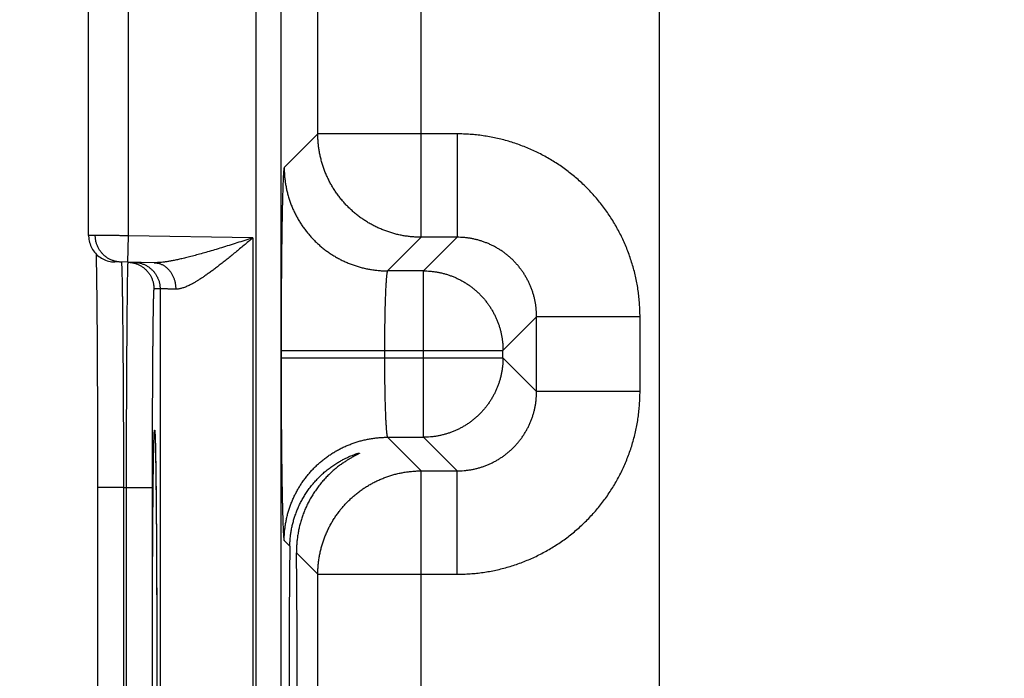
# Model space of a CAD drawing. Header units: inches. Extents: x 0 to 34, y 0 to 22.
# Tile 27 of 126: x 12.748 to 13.491, y 12.641 to 13.138. Entities that reach past the tile are written whole.
import ezdxf

# ---------------------------------------------------------------- set-up
doc = ezdxf.new("R2010")
doc.units = ezdxf.units.IN
doc.header["$LTSCALE"] = 1.87
doc.header["$MEASUREMENT"] = 0
doc.layers.get('0').update_dxf_attribs({"linetype": 'CONTINUOUS'})
doc.layers.add('DIMENSIONS', color=7, linetype='CONTINUOUS')
doc.styles.get("Standard").update_dxf_attribs({"font": 'txt', "width": 0.8})
doc.dimstyles.new('DIMSTYLE_1', dxfattribs={"dimtxt": 0.125, "dimasz": 0.18, "dimexe": 0.18, "dimexo": 0.0625, "dimgap": 0.09, "dimtad": 0, "dimtih": 1, "dimtoh": 1, "dimdec": 3, "dimzin": 4, "dimdsep": 46, "dimtxsty": 'STANDARD', "dimblk": '_FILLED', "dimblk1": '_FILLED', "dimblk2": '_FILLED', "dimcen": 0.09, "dimadec": 0, "dimazin": 0, "dimtp": 0.01, "dimtm": 0.01, "dimtfac": 1, "dimtdec": 3, "dimtofl": 0, "dimtmove": 0, "dimatfit": 3, "dimldrblk": '_FILLED', "dimfxl": 1, "dimtolj": 1, "dimtzin": 4, "dimarcsym": 0})

# ---------------------------------------------------------------- blocks, each defined once
blk = doc.blocks.new('*D21')
at = {"layer": 'DIMENSIONS', "color": 2, "linetype": 'CONTINUOUS'}
blk.add_line((14.04608, 11.71825), (12.11245, 11.71825), dxfattribs=at)
at = {"layer": 'DIMENSIONS', "color": 2, "linetype": 'CONTINUOUS', "width": 0.8}
for s, p in [('[', (11.24995, 11.65575)), (']', (11.94995, 11.65575)), ('7.249', (10.62495, 11.65575)), ('184.12', (11.34995, 11.65575))]:
    blk.add_text(s, height=0.125, dxfattribs=at).set_placement(p)
blk = doc.blocks.new('_FILLED')
at = {"color": 0, "linetype": 'BYBLOCK'}
blk.add_solid([(0, 0), (-1, 0.1736), (-1, -0.1736)], dxfattribs=at)

msp = doc.modelspace()

# ---------------------------------------------------------------- linework, layer by layer
at = {"color": 7, "linetype": 'CONTINUOUS'}
for p, q in [((12.92651, 18.66294), (12.92651, 11.27257)), ((12.9455, 18.66294), (12.9455, 11.27257)), ((13.23066, 18.49756), (13.23066, 11.41095)), ((13.05131, 12.9734), (13.05131, 13.72711)), ((12.97332, 13.05138), (12.97332, 13.64912)), ((12.80044, 12.97474), (12.80044, 13.22377)), ((12.83044, 12.97456), (12.83044, 13.22394)), ((12.97332, 13.05138), (12.94795, 13.02601)), ((13.07833, 13.05138), (12.97332, 13.05138)), ((13.07833, 13.05138), (13.07833, 12.9734)), ((12.83009, 12.95457), (12.83044, 12.97456)), ((12.92433, 12.97293), (12.83044, 12.97456)), ((12.92433, 12.97293), (12.92433, 12.29558)), ((13.05131, 12.9734), (13.02594, 12.94803)), ((13.07833, 12.9734), (13.05131, 12.9734)), ((13.05296, 12.94803), (13.07833, 12.9734)), ((12.80608, 12.96083), (12.80615, 12.95744)), ((12.80615, 12.95744), (12.80622, 12.95325)), ((12.80622, 12.95325), (12.80631, 12.94807)), ((12.84985, 12.95422), (12.82009, 12.95474)), ((12.80631, 12.94807), (12.80638, 12.94303)), ((13.05296, 12.94803), (13.02594, 12.94803)), ((13.05296, 12.82248), (13.05296, 12.94803)), ((12.80638, 12.94303), (12.80645, 12.93712)), ((12.80645, 12.93712), (12.80653, 12.93028)), ((12.80653, 12.93028), (12.8066, 12.92231)), ((12.85434, 12.93449), (12.84966, 12.93457)), ((12.85434, 12.93449), (12.85434, 12.33401)), ((12.8066, 12.92231), (12.80668, 12.91298)), ((12.80668, 12.91298), (12.80677, 12.902)), ((13.11295, 12.88804), (13.13832, 12.91341)), ((13.13832, 12.8571), (13.13832, 12.91341)), ((13.21631, 12.91341), (13.13832, 12.91341)), ((13.21631, 12.8571), (13.21631, 12.91341)), ((12.80677, 12.902), (12.80683, 12.89248)), ((12.80683, 12.89248), (12.80689, 12.8816)), ((12.94559, 12.88804), (12.94559, 12.88247)), ((12.94559, 12.88804), (13.11295, 12.88804)), ((13.02357, 12.88804), (13.02357, 12.88247)), ((13.11295, 12.88247), (13.11295, 12.88804)), ((12.80689, 12.8816), (12.80695, 12.86882)), ((12.94559, 12.88247), (13.11295, 12.88247)), ((13.11295, 12.88247), (13.13832, 12.8571)), ((12.80695, 12.86882), (12.80701, 12.85307)), ((13.21631, 12.8571), (13.13832, 12.8571)), ((12.80701, 12.85307), (12.80705, 12.84103)), ((12.80705, 12.84103), (12.80708, 12.82858)), ((12.80708, 12.82858), (12.8071, 12.81612)), ((12.85042, 12.8257), (12.85043, 12.82561)), ((12.85043, 12.82561), (12.85044, 12.82548)), ((12.85044, 12.82548), (12.85045, 12.82529)), ((12.85045, 12.82529), (12.85046, 12.82505)), ((12.85046, 12.82505), (12.85048, 12.82477)), ((12.85048, 12.82477), (12.85051, 12.82425)), ((12.85051, 12.82425), (12.85054, 12.82362)), ((12.85054, 12.82362), (12.85058, 12.82262)), ((12.85058, 12.82262), (12.85062, 12.82141)), ((12.85062, 12.82141), (12.85068, 12.81953)), ((12.85068, 12.81953), (12.85075, 12.81698)), ((13.02594, 12.82248), (13.05131, 12.79711)), ((13.02594, 12.82248), (13.05296, 12.82248)), ((13.05296, 12.82248), (13.07833, 12.79711)), ((12.8071, 12.81612), (12.80711, 12.80353)), ((12.85075, 12.81698), (12.85083, 12.81351)), ((12.85083, 12.81351), (12.8509, 12.81)), ((12.80711, 12.80353), (12.80712, 12.79079)), ((12.8509, 12.81), (12.85098, 12.80566)), ((12.85098, 12.80566), (12.85106, 12.80039)), ((12.85106, 12.80039), (12.85115, 12.79414)), ((13.05131, 12.0434), (13.05131, 12.79711)), ((13.05131, 12.79711), (13.07833, 12.79711)), ((13.07833, 12.71912), (13.07833, 12.79711)), ((12.80712, 12.79079), (12.80712, 12.48385)), ((12.85115, 12.79414), (12.85123, 12.78685)), ((12.82677, 12.78465), (12.80712, 12.78465)), ((12.82677, 12.78465), (12.82677, 12.48385)), ((12.82677, 12.78465), (12.8287, 12.78462)), ((12.8287, 12.78462), (12.8287, 12.48389)), ((12.8287, 12.78462), (12.84835, 12.78462)), ((12.84835, 12.78462), (12.84835, 12.48389)), ((12.85123, 12.78685), (12.85132, 12.77833)), ((12.85132, 12.77833), (12.85139, 12.77089)), ((12.85139, 12.77089), (12.85146, 12.76216)), ((12.85146, 12.76216), (12.85154, 12.75137)), ((12.85154, 12.75137), (12.8516, 12.74263)), ((12.94795, 12.74449), (12.9522, 12.74025)), ((12.8516, 12.74263), (12.85165, 12.73254)), ((12.85165, 12.73254), (12.8517, 12.72123)), ((12.95721, 12.73523), (12.97332, 12.71912)), ((12.8517, 12.72123), (12.85175, 12.7095)), ((12.97332, 12.12138), (12.97332, 12.71912)), ((12.97332, 12.71912), (13.07833, 12.71912)), ((12.85175, 12.7095), (12.85179, 12.69745)), ((12.85179, 12.69745), (12.85183, 12.68511)), ((12.85183, 12.68511), (12.85185, 12.67254)), ((12.85185, 12.67254), (12.85187, 12.6598)), ((12.85187, 12.6598), (12.85188, 12.64694)), ((12.85188, 12.64694), (12.85189, 12.63425))]:
    msp.add_line(p, q, dxfattribs=at)
for points in [[(12.80044, 12.97474), (12.80045, 12.97413), (12.80052, 12.97296), (12.80066, 12.9718), (12.80087, 12.97064), (12.80114, 12.9695), (12.80148, 12.96838), (12.80188, 12.96728), (12.80235, 12.96621), (12.80288, 12.96517), (12.80347, 12.96415), (12.80412, 12.96318), (12.80483, 12.96224), (12.80558, 12.96135), (12.80639, 12.9605), (12.80725, 12.95971), (12.80815, 12.95896), (12.8091, 12.95827), (12.81008, 12.95763), (12.8111, 12.95706), (12.81215, 12.95654), (12.81323, 12.95608), (12.81433, 12.95569), (12.81546, 12.95537), (12.8166, 12.95511), (12.81776, 12.95492), (12.81892, 12.9548), (12.82009, 12.95474)], [(12.85042, 12.82573), (12.85042, 12.82572), (12.85042, 12.8257)]]:
    msp.add_lwpolyline(points, dxfattribs=at)
for points, knots in [([(13.05131, 12.9734), (13.05024, 12.9734), (13.04809, 12.97344), (13.04487, 12.97364), (13.04166, 12.97398), (13.03847, 12.97444), (13.0353, 12.97504), (13.03216, 12.97577), (13.02905, 12.97662), (13.02598, 12.97761), (13.02296, 12.97872), (13.01998, 12.97995), (13.01705, 12.98131), (13.01419, 12.98278), (13.01138, 12.98438), (13.00865, 12.98609), (13.00599, 12.98791), (13.0034, 12.98983), (13.0009, 12.99187), (12.99848, 12.994), (12.99616, 12.99623), (12.99392, 12.99856), (12.99179, 13.00098), (12.98976, 13.00348), (12.98783, 13.00606), (12.98601, 13.00873), (12.9843, 13.01146), (12.98271, 13.01427), (12.98123, 13.01713), (12.97988, 13.02006), (12.97864, 13.02304), (12.97753, 13.02606), (12.97655, 13.02913), (12.97569, 13.03224), (12.97496, 13.03538), (12.97437, 13.03855), (12.9739, 13.04174), (12.97357, 13.04495), (12.97337, 13.04816), (12.97332, 13.05031), (12.97332, 13.05138)], [0, 0, 0, 0, 0.026315, 0.05263, 0.078945, 0.105261, 0.131577, 0.157893, 0.184209, 0.210526, 0.236843, 0.263161, 0.289478, 0.315796, 0.342114, 0.368432, 0.39475, 0.421068, 0.447387, 0.473705, 0.500023, 0.526342, 0.55266, 0.578978, 0.605297, 0.631615, 0.657932, 0.68425, 0.710567, 0.736885, 0.763203, 0.789519, 0.815835, 0.842151, 0.868467, 0.894785, 0.921098, 0.947404, 0.973703, 1, 1, 1, 1]), ([(13.21631, 12.91341), (13.21631, 12.91504), (13.21625, 12.91833), (13.21599, 12.92324), (13.21555, 12.92815), (13.21494, 12.93304), (13.21415, 12.93791), (13.21319, 12.94274), (13.21205, 12.94754), (13.21075, 12.95229), (13.20928, 12.95699), (13.20764, 12.96164), (13.20583, 12.96623), (13.20387, 12.97074), (13.20174, 12.97519), (13.19946, 12.97955), (13.19702, 12.98384), (13.19443, 12.98803), (13.19169, 12.99212), (13.18881, 12.99612), (13.18579, 13.00001), (13.18263, 13.00379), (13.17933, 13.00746), (13.17591, 13.011), (13.17237, 13.01442), (13.1687, 13.01772), (13.16492, 13.02088), (13.16103, 13.0239), (13.15703, 13.02678), (13.15293, 13.02952), (13.14874, 13.0321), (13.14446, 13.03454), (13.14009, 13.03682), (13.13565, 13.03895), (13.13113, 13.04092), (13.12654, 13.04272), (13.1219, 13.04436), (13.11719, 13.04583), (13.11244, 13.04713), (13.10765, 13.04827), (13.10281, 13.04923), (13.09795, 13.05001), (13.09306, 13.05063), (13.08816, 13.05106), (13.08324, 13.05133), (13.07997, 13.05138), (13.07833, 13.05138)], [0, 0, 0, 0, 0.022698, 0.045417, 0.068149, 0.090886, 0.113622, 0.136353, 0.159085, 0.181824, 0.204567, 0.227303, 0.250031, 0.272757, 0.295487, 0.31822, 0.340951, 0.363678, 0.386406, 0.409138, 0.431871, 0.454601, 0.477327, 0.500054, 0.522784, 0.545516, 0.568247, 0.590975, 0.613704, 0.636433, 0.659163, 0.681892, 0.704619, 0.727346, 0.750074, 0.772806, 0.795544, 0.818285, 0.841019, 0.863744, 0.886467, 0.909198, 0.931931, 0.954652, 0.977347, 1, 1, 1, 1]), ([(12.94795, 13.02601), (12.94791, 13.02597), (12.94785, 13.02578), (12.94776, 13.02543), (12.94768, 13.02489), (12.9476, 13.02417), (12.94751, 13.02328), (12.94743, 13.02221), (12.94735, 13.02097), (12.94726, 13.01955), (12.94718, 13.01796), (12.9471, 13.0162), (12.94702, 13.01427), (12.94694, 13.01218), (12.94686, 13.00993), (12.94679, 13.00752), (12.94671, 13.00495), (12.94664, 13.00223), (12.94657, 12.99936), (12.9465, 12.99634), (12.94643, 12.99319), (12.94637, 12.98989), (12.94631, 12.98647), (12.94625, 12.98291), (12.94619, 12.97923), (12.94613, 12.97544), (12.94608, 12.97152), (12.94603, 12.9675), (12.94598, 12.96338), (12.94593, 12.95916), (12.94589, 12.95484), (12.94585, 12.95044), (12.94581, 12.94595), (12.94577, 12.94139), (12.94574, 12.93677), (12.94571, 12.93207), (12.94569, 12.92732), (12.94566, 12.92252), (12.94564, 12.91767), (12.94562, 12.91279), (12.94561, 12.90787), (12.9456, 12.90293), (12.94559, 12.89797), (12.94559, 12.893), (12.94559, 12.88969), (12.94559, 12.88804)], [0, 0, 0, 0, 0.001426, 0.004083, 0.008016, 0.013231, 0.019726, 0.027494, 0.036531, 0.046826, 0.058362, 0.071121, 0.085088, 0.10025, 0.116588, 0.134078, 0.152694, 0.172414, 0.193218, 0.215077, 0.237959, 0.26183, 0.286661, 0.312428, 0.339095, 0.366623, 0.394974, 0.424112, 0.454004, 0.484609, 0.515884, 0.547787, 0.580279, 0.613319, 0.646868, 0.680886, 0.715324, 0.750126, 0.785237, 0.820624, 0.856256, 0.892079, 0.928025, 0.964023, 1, 1, 1, 1]), ([(12.94795, 13.02601), (12.94795, 13.02494), (12.948, 13.02279), (12.9482, 13.01957), (12.94853, 13.01637), (12.949, 13.01318), (12.9496, 13.01001), (12.95032, 13.00687), (12.95118, 13.00376), (12.95216, 13.00069), (12.95327, 12.99766), (12.95451, 12.99468), (12.95586, 12.99176), (12.95734, 12.98889), (12.95893, 12.98609), (12.96064, 12.98335), (12.96246, 12.98069), (12.96439, 12.97811), (12.96642, 12.9756), (12.96856, 12.97319), (12.97079, 12.97086), (12.97311, 12.96863), (12.97553, 12.96649), (12.97803, 12.96446), (12.98062, 12.96253), (12.98328, 12.96072), (12.98602, 12.95901), (12.98882, 12.95741), (12.99169, 12.95594), (12.99461, 12.95458), (12.99759, 12.95335), (13.00062, 12.95224), (13.00369, 12.95125), (13.00679, 12.9504), (13.00994, 12.94967), (13.0131, 12.94907), (13.01629, 12.94861), (13.0195, 12.94827), (13.02272, 12.94807), (13.02487, 12.94803), (13.02594, 12.94803)], [0, 0, 0, 0, 0.026313, 0.052627, 0.078941, 0.105256, 0.131571, 0.157886, 0.184201, 0.210517, 0.236833, 0.263149, 0.289465, 0.315782, 0.342098, 0.368415, 0.394732, 0.421049, 0.447367, 0.473684, 0.500001, 0.526318, 0.552636, 0.578953, 0.60527, 0.631587, 0.657904, 0.68422, 0.710537, 0.736853, 0.763169, 0.789485, 0.8158, 0.842115, 0.86843, 0.894745, 0.921059, 0.947373, 0.973687, 1, 1, 1, 1]), ([(12.83044, 12.97456), (12.82992, 12.97457), (12.82886, 12.97457), (12.82729, 12.97458), (12.82573, 12.97459), (12.82418, 12.9746), (12.82265, 12.97461), (12.82114, 12.97462), (12.81965, 12.97463), (12.81819, 12.97464), (12.81677, 12.97464), (12.81538, 12.97465), (12.81404, 12.97466), (12.81274, 12.97467), (12.81149, 12.97468), (12.8103, 12.97468), (12.80915, 12.97469), (12.80807, 12.97469), (12.80705, 12.9747), (12.8061, 12.97471), (12.80521, 12.97471), (12.8044, 12.97472), (12.80365, 12.97472), (12.80298, 12.97472), (12.80239, 12.97473), (12.80187, 12.97473), (12.80144, 12.97473), (12.80107, 12.97474), (12.80081, 12.97474), (12.80058, 12.97474), (12.80054, 12.97474), (12.80045, 12.97474), (12.80044, 12.97474)], [0, 0, 0, 0, 0.052626, 0.105099, 0.157274, 0.209004, 0.260148, 0.310582, 0.360188, 0.408821, 0.456319, 0.502545, 0.54739, 0.590733, 0.632434, 0.672367, 0.710433, 0.746535, 0.780556, 0.812384, 0.841944, 0.869174, 0.894008, 0.91638, 0.936223, 0.953469, 0.968071, 0.979991, 0.989197, 0.995659, 0.999359, 1, 1, 1, 1]), ([(12.82502, 12.95466), (12.82467, 12.95466), (12.82393, 12.9547), (12.82282, 12.95482), (12.82168, 12.955), (12.82056, 12.95525), (12.81945, 12.95556), (12.81836, 12.95594), (12.8173, 12.95638), (12.81626, 12.95688), (12.81526, 12.95744), (12.81428, 12.95805), (12.81335, 12.95872), (12.81245, 12.95945), (12.8116, 12.96022), (12.81079, 12.96104), (12.81003, 12.96191), (12.80933, 12.96282), (12.80867, 12.96376), (12.80808, 12.96475), (12.80753, 12.96576), (12.80705, 12.96681), (12.80663, 12.96788), (12.80627, 12.96897), (12.80598, 12.97009), (12.80575, 12.97122), (12.80558, 12.97235), (12.80549, 12.9735), (12.80546, 12.97427), (12.80546, 12.97465)], [0, 0, 0, 0, 0.034104, 0.071253, 0.108402, 0.145551, 0.1827, 0.219849, 0.256998, 0.294147, 0.331297, 0.368446, 0.405596, 0.442745, 0.479895, 0.517045, 0.554194, 0.591344, 0.628494, 0.665645, 0.702795, 0.739945, 0.777096, 0.814246, 0.851397, 0.888548, 0.925698, 0.962849, 1, 1, 1, 1]), ([(12.92433, 12.97293), (12.92232, 12.97229), (12.91831, 12.97101), (12.91235, 12.96912), (12.90651, 12.96729), (12.90085, 12.96555), (12.89543, 12.9639), (12.89027, 12.96238), (12.88542, 12.96098), (12.88088, 12.95973), (12.87666, 12.95862), (12.87276, 12.95765), (12.86917, 12.95682), (12.86589, 12.95612), (12.86289, 12.95554), (12.86017, 12.95508), (12.85769, 12.95472), (12.85545, 12.95447), (12.85341, 12.9543), (12.85157, 12.95422), (12.8504, 12.95421), (12.84985, 12.95422)], [0, 0, 0, 0, 0.08243, 0.163877, 0.243566, 0.320685, 0.394462, 0.464375, 0.530041, 0.59125, 0.647894, 0.700018, 0.747729, 0.79124, 0.830773, 0.866593, 0.898957, 0.92817, 0.954549, 0.978392, 1, 1, 1, 1]), ([(12.92433, 12.97293), (12.92321, 12.97199), (12.92098, 12.97013), (12.91765, 12.96736), (12.91436, 12.96463), (12.91113, 12.96196), (12.90797, 12.95938), (12.90489, 12.9569), (12.90192, 12.95453), (12.89905, 12.95229), (12.8963, 12.95018), (12.89368, 12.94822), (12.89119, 12.94639), (12.88882, 12.94471), (12.88657, 12.94318), (12.88445, 12.94178), (12.88246, 12.94052), (12.88057, 12.9394), (12.87881, 12.9384), (12.87715, 12.93752), (12.87559, 12.93676), (12.87413, 12.93611), (12.87276, 12.93557), (12.87148, 12.93512), (12.87027, 12.93477), (12.86915, 12.93451), (12.86808, 12.93433), (12.86709, 12.93423), (12.86644, 12.93422), (12.86613, 12.93423)], [0, 0, 0, 0, 0.061903, 0.123314, 0.183889, 0.243287, 0.301159, 0.357157, 0.410999, 0.462496, 0.511488, 0.55788, 0.601628, 0.642708, 0.681152, 0.71702, 0.750383, 0.78134, 0.810008, 0.836506, 0.860962, 0.883514, 0.904306, 0.923472, 0.941151, 0.957493, 0.972646, 0.986763, 1, 1, 1, 1]), ([(13.13832, 12.91341), (13.13832, 12.91428), (13.13829, 12.91603), (13.13811, 12.91864), (13.13783, 12.92125), (13.13743, 12.92384), (13.13692, 12.9264), (13.1363, 12.92895), (13.13557, 12.93146), (13.13473, 12.93394), (13.13378, 12.93638), (13.13272, 12.93878), (13.13157, 12.94113), (13.13031, 12.94342), (13.12895, 12.94566), (13.1275, 12.94784), (13.12595, 12.94995), (13.12431, 12.95199), (13.12259, 12.95396), (13.12078, 12.95585), (13.11889, 12.95766), (13.11692, 12.95938), (13.11488, 12.96102), (13.11277, 12.96257), (13.11059, 12.96402), (13.10835, 12.96538), (13.10606, 12.96664), (13.10371, 12.9678), (13.10131, 12.96885), (13.09887, 12.9698), (13.09639, 12.97064), (13.09388, 12.97137), (13.09133, 12.972), (13.08876, 12.97251), (13.08617, 12.9729), (13.08357, 12.97319), (13.08095, 12.97336), (13.0792, 12.9734), (13.07833, 12.9734)], [0, 0, 0, 0, 0.027805, 0.055604, 0.083399, 0.11119, 0.138978, 0.166763, 0.194545, 0.222325, 0.250101, 0.277875, 0.305646, 0.333415, 0.361182, 0.388947, 0.416712, 0.444475, 0.472238, 0.5, 0.527762, 0.555525, 0.583288, 0.611053, 0.638818, 0.666585, 0.694354, 0.722125, 0.749898, 0.777675, 0.805455, 0.833237, 0.861022, 0.88881, 0.916602, 0.944397, 0.972197, 1, 1, 1, 1]), ([(12.82516, 12.95455), (12.82517, 12.95443), (12.82522, 12.95421), (12.82525, 12.95369), (12.8253, 12.95301), (12.82535, 12.95211), (12.82539, 12.95103), (12.82544, 12.94975), (12.82548, 12.94828), (12.82553, 12.94662), (12.82557, 12.94477), (12.82562, 12.94273), (12.82567, 12.94051), (12.82571, 12.93811), (12.82576, 12.93553), (12.8258, 12.93277), (12.82585, 12.92984), (12.82589, 12.92674), (12.82593, 12.92348), (12.82598, 12.92005), (12.82602, 12.91647), (12.82606, 12.91273), (12.8261, 12.90885), (12.82614, 12.90482), (12.82618, 12.90065), (12.82622, 12.89634), (12.82626, 12.89191), (12.8263, 12.88735), (12.82633, 12.88267), (12.82637, 12.87787), (12.8264, 12.87297), (12.82643, 12.86796), (12.82646, 12.86285), (12.82649, 12.85766), (12.82652, 12.85238), (12.82655, 12.84702), (12.82658, 12.84158), (12.8266, 12.83608), (12.82663, 12.83052), (12.82665, 12.8249), (12.82667, 12.81924), (12.82669, 12.81354), (12.82671, 12.8078), (12.82673, 12.80204), (12.82674, 12.79625), (12.82676, 12.79046), (12.82677, 12.78659), (12.82677, 12.78465)], [0, 0, 0, 0, 0.001775, 0.004705, 0.008793, 0.014035, 0.020425, 0.027956, 0.03662, 0.046408, 0.057307, 0.069303, 0.082381, 0.096526, 0.111725, 0.127959, 0.145208, 0.163449, 0.182664, 0.202832, 0.223928, 0.245927, 0.268802, 0.292528, 0.317077, 0.342423, 0.368539, 0.395393, 0.422953, 0.451183, 0.480054, 0.509536, 0.539592, 0.570184, 0.601277, 0.632837, 0.664833, 0.697224, 0.729969, 0.763026, 0.796361, 0.829936, 0.863708, 0.89764, 0.931692, 0.965825, 1, 1, 1, 1]), ([(12.82997, 12.95447), (12.82997, 12.95434), (12.82992, 12.95413), (12.82991, 12.9536), (12.82987, 12.95293), (12.82984, 12.95203), (12.8298, 12.95095), (12.82977, 12.94967), (12.82973, 12.9482), (12.8297, 12.94654), (12.82966, 12.94469), (12.82963, 12.94266), (12.82959, 12.94044), (12.82956, 12.93803), (12.82953, 12.93545), (12.82949, 12.9327), (12.82946, 12.92977), (12.82942, 12.92667), (12.82939, 12.92341), (12.82936, 12.91998), (12.82932, 12.9164), (12.82929, 12.91267), (12.82926, 12.90878), (12.82923, 12.90475), (12.82919, 12.90058), (12.82916, 12.89628), (12.82913, 12.89184), (12.8291, 12.88729), (12.82907, 12.88261), (12.82905, 12.87781), (12.82902, 12.87291), (12.82899, 12.8679), (12.82897, 12.8628), (12.82894, 12.85761), (12.82892, 12.85233), (12.82889, 12.84696), (12.82887, 12.84153), (12.82885, 12.83603), (12.82883, 12.83047), (12.82881, 12.82486), (12.82879, 12.8192), (12.82877, 12.8135), (12.82875, 12.80776), (12.82874, 12.802), (12.82872, 12.79622), (12.82871, 12.79042), (12.8287, 12.78655), (12.8287, 12.78462)], [0, 0, 0, 0, 0.001759, 0.004679, 0.008758, 0.013991, 0.020374, 0.027899, 0.036557, 0.04634, 0.057236, 0.069232, 0.082312, 0.09646, 0.111658, 0.127889, 0.145136, 0.163381, 0.182599, 0.202767, 0.223862, 0.245861, 0.268738, 0.292469, 0.317025, 0.342377, 0.368495, 0.395347, 0.422907, 0.451141, 0.480018, 0.509499, 0.539551, 0.570143, 0.601243, 0.632814, 0.664816, 0.697209, 0.729953, 0.763011, 0.796344, 0.829914, 0.863681, 0.897611, 0.931667, 0.965809, 1, 1, 1, 1]), ([(12.83009, 12.95457), (12.83045, 12.95456), (12.83119, 12.95452), (12.8323, 12.95441), (12.83344, 12.95422), (12.83456, 12.95397), (12.83567, 12.95366), (12.83676, 12.95328), (12.83782, 12.95284), (12.83886, 12.95234), (12.83986, 12.95178), (12.84084, 12.95117), (12.84177, 12.9505), (12.84267, 12.94978), (12.84352, 12.949), (12.84433, 12.94818), (12.84509, 12.94732), (12.84579, 12.94641), (12.84645, 12.94546), (12.84705, 12.94448), (12.84759, 12.94346), (12.84807, 12.94242), (12.84849, 12.94134), (12.84885, 12.94025), (12.84914, 12.93914), (12.84937, 12.93801), (12.84954, 12.93687), (12.84964, 12.93572), (12.84966, 12.93496), (12.84966, 12.93457)], [0, 0, 0, 0, 0.034394, 0.071532, 0.10867, 0.145808, 0.182946, 0.220084, 0.257223, 0.294361, 0.331499, 0.368637, 0.405776, 0.442914, 0.480053, 0.517192, 0.55433, 0.591469, 0.628608, 0.665747, 0.702886, 0.740025, 0.777164, 0.814303, 0.851443, 0.888582, 0.925721, 0.962861, 1, 1, 1, 1]), ([(12.83469, 12.95449), (12.83507, 12.95448), (12.83584, 12.95445), (12.83698, 12.95433), (12.83812, 12.95414), (12.83924, 12.95389), (12.84035, 12.95358), (12.84144, 12.9532), (12.8425, 12.95276), (12.84354, 12.95226), (12.84454, 12.9517), (12.84552, 12.95109), (12.84645, 12.95042), (12.84735, 12.94969), (12.8482, 12.94892), (12.84901, 12.9481), (12.84977, 12.94723), (12.85047, 12.94633), (12.85113, 12.94538), (12.85172, 12.9444), (12.85227, 12.94338), (12.85275, 12.94233), (12.85317, 12.94126), (12.85353, 12.94017), (12.85382, 12.93906), (12.85405, 12.93793), (12.85421, 12.93679), (12.85431, 12.93564), (12.85434, 12.93487), (12.85434, 12.93449)], [0, 0, 0, 0, 0.037036, 0.074073, 0.111109, 0.148146, 0.185182, 0.222218, 0.259255, 0.296292, 0.333328, 0.370365, 0.407402, 0.444439, 0.481476, 0.518513, 0.55555, 0.592587, 0.629624, 0.666662, 0.703699, 0.740736, 0.777774, 0.814812, 0.851849, 0.888887, 0.925925, 0.962962, 1, 1, 1, 1]), ([(12.84985, 12.95422), (12.85017, 12.95422), (12.85081, 12.95418), (12.85176, 12.95407), (12.85271, 12.95389), (12.85364, 12.95364), (12.85457, 12.95333), (12.85547, 12.95295), (12.85636, 12.95251), (12.85722, 12.95201), (12.85806, 12.95145), (12.85886, 12.95084), (12.85964, 12.95017), (12.86038, 12.94945), (12.86109, 12.94867), (12.86176, 12.94785), (12.86239, 12.94698), (12.86297, 12.94608), (12.86351, 12.94513), (12.86401, 12.94414), (12.86445, 12.94313), (12.86485, 12.94208), (12.86519, 12.94101), (12.86548, 12.93991), (12.86572, 12.9388), (12.86591, 12.93767), (12.86604, 12.93653), (12.86612, 12.93538), (12.86613, 12.93461), (12.86613, 12.93423)], [0, 0, 0, 0, 0.033591, 0.067233, 0.100972, 0.134857, 0.168932, 0.203239, 0.237814, 0.27269, 0.307897, 0.343457, 0.379388, 0.415702, 0.452407, 0.489504, 0.526989, 0.564855, 0.603088, 0.64167, 0.680581, 0.719793, 0.75928, 0.799008, 0.838943, 0.879049, 0.919287, 0.959618, 1, 1, 1, 1]), ([(13.02594, 12.94803), (13.0259, 12.94801), (13.02581, 12.94789), (13.02571, 12.94767), (13.02561, 12.94732), (13.02551, 12.94686), (13.0254, 12.94629), (13.0253, 12.9456), (13.0252, 12.9448), (13.0251, 12.94388), (13.025, 12.94286), (13.02491, 12.94173), (13.02481, 12.94049), (13.02472, 12.93915), (13.02463, 12.9377), (13.02454, 12.93617), (13.02446, 12.93453), (13.02438, 12.93281), (13.0243, 12.93099), (13.02423, 12.92909), (13.02415, 12.92711), (13.02409, 12.92506), (13.02402, 12.92293), (13.02396, 12.92073), (13.02391, 12.91847), (13.02385, 12.91615), (13.02381, 12.91377), (13.02376, 12.91134), (13.02372, 12.90887), (13.02369, 12.90636), (13.02366, 12.90381), (13.02363, 12.90123), (13.02361, 12.89862), (13.02359, 12.89599), (13.02358, 12.89335), (13.02358, 12.89069), (13.02357, 12.88892), (13.02357, 12.88804)], [0, 0, 0, 0, 0.002498, 0.006617, 0.012558, 0.020374, 0.030076, 0.041659, 0.05511, 0.070405, 0.087518, 0.106417, 0.127067, 0.149429, 0.173458, 0.199108, 0.22633, 0.255071, 0.285272, 0.316876, 0.349821, 0.384042, 0.419471, 0.456039, 0.493674, 0.532302, 0.571848, 0.612233, 0.65338, 0.695207, 0.737631, 0.780569, 0.823937, 0.867649, 0.911621, 0.955768, 1, 1, 1, 1]), ([(13.05296, 12.94803), (13.05383, 12.94803), (13.05558, 12.94799), (13.05819, 12.94782), (13.06079, 12.94753), (13.06338, 12.94713), (13.06594, 12.94662), (13.06849, 12.946), (13.071, 12.94526), (13.07348, 12.94442), (13.07592, 12.94347), (13.07832, 12.94242), (13.08066, 12.94126), (13.08296, 12.94), (13.0852, 12.93864), (13.08737, 12.93719), (13.08949, 12.93564), (13.09153, 12.934), (13.0935, 12.93227), (13.09539, 12.93046), (13.0972, 12.92857), (13.09892, 12.9266), (13.10056, 12.92456), (13.10211, 12.92245), (13.10357, 12.92027), (13.10493, 12.91804), (13.10619, 12.91574), (13.10734, 12.91339), (13.1084, 12.911), (13.10935, 12.90856), (13.11019, 12.90608), (13.11092, 12.90357), (13.11155, 12.90102), (13.11206, 12.89845), (13.11246, 12.89587), (13.11274, 12.89327), (13.11291, 12.89065), (13.11295, 12.88891), (13.11295, 12.88804)], [0, 0, 0, 0, 0.027758, 0.055518, 0.083287, 0.111063, 0.138843, 0.166621, 0.194399, 0.222177, 0.249956, 0.277736, 0.305515, 0.333295, 0.361075, 0.388855, 0.416635, 0.444416, 0.472196, 0.499977, 0.527757, 0.555538, 0.583318, 0.611098, 0.638879, 0.666659, 0.694439, 0.722219, 0.749998, 0.777777, 0.805556, 0.833335, 0.861113, 0.888891, 0.916669, 0.944446, 0.972223, 1, 1, 1, 1]), ([(12.84966, 12.93457), (12.84962, 12.93457), (12.8496, 12.93439), (12.84955, 12.93417), (12.84952, 12.93368), (12.84947, 12.93306), (12.84943, 12.93223), (12.84938, 12.93124), (12.84934, 12.93006), (12.84929, 12.92871), (12.84925, 12.92718), (12.84921, 12.92547), (12.84917, 12.9236), (12.84912, 12.92155), (12.84908, 12.91934), (12.84904, 12.91697), (12.849, 12.91443), (12.84896, 12.91174), (12.84892, 12.90889), (12.84889, 12.90589), (12.84885, 12.90274), (12.84882, 12.89945), (12.84878, 12.89602), (12.84875, 12.89245), (12.84872, 12.88875), (12.84868, 12.88492), (12.84865, 12.88098), (12.84863, 12.87691), (12.8486, 12.87273), (12.84857, 12.86845), (12.84855, 12.86406), (12.84852, 12.85958), (12.8485, 12.855), (12.84848, 12.85034), (12.84846, 12.8456), (12.84844, 12.84078), (12.84843, 12.8359), (12.84841, 12.83095), (12.8484, 12.82595), (12.84839, 12.8209), (12.84838, 12.8158), (12.84837, 12.81067), (12.84836, 12.8055), (12.84836, 12.8003), (12.84835, 12.79509), (12.84835, 12.78986), (12.84835, 12.78637), (12.84835, 12.78462)], [0, 0, 0, 0, 0.000683, 0.002535, 0.005591, 0.009853, 0.01532, 0.021984, 0.029837, 0.03887, 0.049075, 0.060443, 0.072958, 0.086602, 0.101355, 0.117197, 0.134115, 0.152088, 0.171094, 0.191108, 0.212105, 0.234063, 0.256956, 0.280753, 0.305427, 0.330945, 0.357276, 0.384391, 0.412256, 0.440836, 0.470097, 0.500002, 0.530516, 0.561606, 0.593236, 0.625368, 0.657957, 0.690956, 0.724325, 0.758023, 0.79201, 0.826255, 0.860722, 0.895373, 0.930165, 0.965055, 1, 1, 1, 1]), ([(12.86613, 12.93423), (12.86561, 12.93424), (12.8646, 12.93426), (12.86314, 12.93429), (12.86179, 12.93432), (12.86055, 12.93435), (12.85941, 12.93438), (12.85838, 12.9344), (12.85747, 12.93442), (12.85668, 12.93444), (12.856, 12.93445), (12.85544, 12.93447), (12.85499, 12.93448), (12.85467, 12.93448), (12.85446, 12.93449), (12.85436, 12.93449), (12.85434, 12.93449)], [0, 0, 0, 0, 0.132421, 0.256148, 0.370951, 0.476632, 0.573009, 0.659918, 0.737211, 0.804752, 0.862427, 0.910135, 0.947798, 0.975355, 0.992764, 1, 1, 1, 1]), ([(12.94559, 12.88247), (12.94559, 12.88081), (12.94559, 12.8775), (12.94559, 12.87253), (12.9456, 12.86758), (12.94561, 12.86263), (12.94562, 12.85772), (12.94564, 12.85283), (12.94566, 12.84799), (12.94569, 12.84318), (12.94571, 12.83843), (12.94574, 12.83374), (12.94577, 12.82911), (12.94581, 12.82455), (12.94585, 12.82007), (12.94589, 12.81566), (12.94593, 12.81135), (12.94598, 12.80713), (12.94603, 12.803), (12.94608, 12.79898), (12.94613, 12.79507), (12.94619, 12.79127), (12.94625, 12.78759), (12.94631, 12.78404), (12.94637, 12.78061), (12.94643, 12.77732), (12.9465, 12.77416), (12.94657, 12.77114), (12.94664, 12.76827), (12.94671, 12.76555), (12.94679, 12.76299), (12.94686, 12.76057), (12.94694, 12.75832), (12.94702, 12.75623), (12.9471, 12.7543), (12.94718, 12.75255), (12.94726, 12.75096), (12.94735, 12.74954), (12.94743, 12.74829), (12.94751, 12.74722), (12.9476, 12.74633), (12.94768, 12.74562), (12.94776, 12.74508), (12.94785, 12.74472), (12.94791, 12.74454), (12.94795, 12.74449)], [0, 0, 0, 0, 0.035977, 0.071975, 0.107921, 0.143744, 0.179376, 0.214763, 0.249874, 0.284676, 0.319114, 0.353132, 0.386681, 0.419721, 0.452213, 0.484116, 0.515391, 0.545996, 0.575888, 0.605026, 0.633377, 0.660905, 0.687572, 0.713339, 0.73817, 0.762041, 0.784923, 0.806782, 0.827586, 0.847306, 0.865922, 0.883412, 0.89975, 0.914912, 0.928879, 0.941638, 0.953174, 0.963469, 0.972505, 0.980274, 0.986769, 0.991984, 0.995917, 0.998574, 1, 1, 1, 1]), ([(13.02357, 12.88247), (13.02357, 12.88158), (13.02358, 12.87981), (13.02358, 12.87716), (13.02359, 12.87451), (13.02361, 12.87188), (13.02363, 12.86928), (13.02366, 12.8667), (13.02369, 12.86415), (13.02372, 12.86163), (13.02376, 12.85916), (13.02381, 12.85673), (13.02385, 12.85436), (13.02391, 12.85203), (13.02396, 12.84977), (13.02402, 12.84758), (13.02409, 12.84545), (13.02415, 12.84339), (13.02423, 12.84141), (13.0243, 12.83951), (13.02438, 12.8377), (13.02446, 12.83597), (13.02454, 12.83434), (13.02463, 12.8328), (13.02472, 12.83136), (13.02481, 12.83002), (13.02491, 12.82878), (13.025, 12.82765), (13.0251, 12.82662), (13.0252, 12.82571), (13.0253, 12.82491), (13.0254, 12.82422), (13.02551, 12.82364), (13.02561, 12.82318), (13.02571, 12.82284), (13.02581, 12.82261), (13.0259, 12.8225), (13.02594, 12.82248)], [0, 0, 0, 0, 0.044232, 0.088379, 0.132351, 0.176063, 0.219431, 0.262369, 0.304793, 0.34662, 0.387767, 0.428152, 0.467698, 0.506326, 0.543961, 0.580529, 0.615958, 0.650179, 0.683124, 0.714728, 0.744929, 0.77367, 0.800892, 0.826542, 0.850571, 0.872933, 0.893583, 0.912482, 0.929595, 0.94489, 0.958341, 0.969924, 0.979626, 0.987442, 0.993383, 0.997502, 1, 1, 1, 1]), ([(13.11295, 12.88247), (13.11295, 12.8816), (13.11291, 12.87985), (13.11274, 12.87724), (13.11246, 12.87464), (13.11206, 12.87205), (13.11155, 12.86949), (13.11092, 12.86694), (13.11019, 12.86443), (13.10935, 12.86195), (13.1084, 12.85951), (13.10735, 12.85711), (13.10619, 12.85477), (13.10493, 12.85247), (13.10357, 12.85023), (13.10211, 12.84806), (13.10057, 12.84594), (13.09893, 12.8439), (13.0972, 12.84193), (13.09539, 12.84004), (13.0935, 12.83823), (13.09153, 12.83651), (13.08949, 12.83487), (13.08738, 12.83332), (13.0852, 12.83186), (13.08296, 12.83051), (13.08067, 12.82925), (13.07832, 12.82809), (13.07592, 12.82703), (13.07348, 12.82608), (13.071, 12.82524), (13.06849, 12.82451), (13.06595, 12.82388), (13.06338, 12.82337), (13.06079, 12.82297), (13.05819, 12.82269), (13.05558, 12.82252), (13.05383, 12.82248), (13.05296, 12.82248)], [0, 0, 0, 0, 0.027758, 0.055518, 0.083287, 0.111063, 0.138843, 0.166621, 0.194399, 0.222177, 0.249956, 0.277736, 0.305515, 0.333295, 0.361075, 0.388855, 0.416635, 0.444416, 0.472196, 0.499977, 0.527757, 0.555538, 0.583318, 0.611098, 0.638879, 0.666659, 0.694439, 0.722219, 0.749998, 0.777777, 0.805556, 0.833335, 0.861113, 0.888891, 0.916669, 0.944446, 0.972223, 1, 1, 1, 1]), ([(13.07833, 12.71912), (13.07997, 12.71912), (13.08325, 12.71918), (13.08817, 12.71944), (13.09308, 12.71988), (13.09797, 12.72049), (13.10283, 12.72128), (13.10767, 12.72224), (13.11246, 12.72338), (13.11721, 12.72468), (13.12192, 12.72615), (13.12657, 12.72779), (13.13115, 12.7296), (13.13567, 12.73156), (13.14011, 12.73369), (13.14448, 12.73597), (13.14876, 12.73841), (13.15295, 12.741), (13.15705, 12.74374), (13.16105, 12.74662), (13.16494, 12.74965), (13.16872, 12.7528), (13.17238, 12.7561), (13.17593, 12.75952), (13.17935, 12.76306), (13.18264, 12.76673), (13.1858, 12.77051), (13.18882, 12.7744), (13.19171, 12.7784), (13.19444, 12.7825), (13.19703, 12.78669), (13.19947, 12.79097), (13.20175, 12.79534), (13.20388, 12.79978), (13.20584, 12.8043), (13.20765, 12.80889), (13.20928, 12.81353), (13.21076, 12.81824), (13.21206, 12.82299), (13.21319, 12.82779), (13.21415, 12.83262), (13.21494, 12.83748), (13.21555, 12.84237), (13.21599, 12.84727), (13.21625, 12.85219), (13.21631, 12.85546), (13.21631, 12.8571)], [0, 0, 0, 0, 0.022698, 0.045417, 0.068149, 0.090886, 0.113622, 0.136353, 0.159085, 0.181824, 0.204567, 0.227303, 0.250031, 0.272757, 0.295487, 0.31822, 0.340951, 0.363678, 0.386406, 0.409138, 0.431871, 0.454601, 0.477327, 0.500054, 0.522784, 0.545516, 0.568247, 0.590975, 0.613704, 0.636433, 0.659163, 0.681892, 0.704619, 0.727346, 0.750074, 0.772806, 0.795544, 0.818285, 0.841019, 0.863744, 0.886467, 0.909198, 0.931931, 0.954652, 0.977347, 1, 1, 1, 1]), ([(13.07833, 12.79711), (13.0792, 12.79711), (13.08095, 12.79715), (13.08357, 12.79732), (13.08617, 12.7976), (13.08876, 12.798), (13.09133, 12.79851), (13.09388, 12.79913), (13.09639, 12.79986), (13.09887, 12.8007), (13.10131, 12.80165), (13.10371, 12.80271), (13.10606, 12.80386), (13.10835, 12.80512), (13.11059, 12.80648), (13.11277, 12.80793), (13.11488, 12.80948), (13.11692, 12.81112), (13.11889, 12.81285), (13.12078, 12.81465), (13.12259, 12.81655), (13.12431, 12.81851), (13.12595, 12.82055), (13.1275, 12.82267), (13.12895, 12.82484), (13.13031, 12.82708), (13.13157, 12.82938), (13.13272, 12.83172), (13.13378, 12.83412), (13.13473, 12.83656), (13.13557, 12.83904), (13.1363, 12.84156), (13.13692, 12.8441), (13.13743, 12.84667), (13.13783, 12.84926), (13.13811, 12.85186), (13.13829, 12.85448), (13.13832, 12.85623), (13.13832, 12.8571)], [0, 0, 0, 0, 0.027805, 0.055604, 0.083399, 0.11119, 0.138978, 0.166763, 0.194545, 0.222325, 0.250101, 0.277875, 0.305646, 0.333415, 0.361182, 0.388947, 0.416712, 0.444475, 0.472238, 0.5, 0.527762, 0.555525, 0.583288, 0.611053, 0.638818, 0.666585, 0.694354, 0.722125, 0.749898, 0.777675, 0.805455, 0.833237, 0.861022, 0.88881, 0.916602, 0.944397, 0.972197, 1, 1, 1, 1]), ([(12.8485, 12.63425), (12.8485, 12.63641), (12.84851, 12.64071), (12.84851, 12.64717), (12.84851, 12.65362), (12.84852, 12.66005), (12.84853, 12.66645), (12.84854, 12.67281), (12.84855, 12.67913), (12.84856, 12.6854), (12.84858, 12.69161), (12.8486, 12.69775), (12.84862, 12.70383), (12.84864, 12.70982), (12.84866, 12.71574), (12.84869, 12.72156), (12.84871, 12.72728), (12.84874, 12.73291), (12.84877, 12.73842), (12.8488, 12.74381), (12.84883, 12.74909), (12.84887, 12.75424), (12.8489, 12.75925), (12.84894, 12.76412), (12.84898, 12.76885), (12.84902, 12.77343), (12.84906, 12.77785), (12.8491, 12.78211), (12.84915, 12.7862), (12.84919, 12.79013), (12.84924, 12.79388), (12.84928, 12.79746), (12.84933, 12.80085), (12.84938, 12.80405), (12.84943, 12.80707), (12.84948, 12.80989), (12.84953, 12.81252), (12.84959, 12.81494), (12.84964, 12.81717), (12.84969, 12.81919), (12.84975, 12.821), (12.8498, 12.82261), (12.84985, 12.82401), (12.84991, 12.82519), (12.84997, 12.82616), (12.85001, 12.8269), (12.85008, 12.82748), (12.8501, 12.82774), (12.8502, 12.82801), (12.85029, 12.82774), (12.85031, 12.82748), (12.85038, 12.8269), (12.85042, 12.82632), (12.85044, 12.8259), (12.85045, 12.82573)], [0, 0, 0, 0, 0.032966, 0.065928, 0.09884, 0.131654, 0.164323, 0.196801, 0.229053, 0.261043, 0.29274, 0.324108, 0.355116, 0.385729, 0.415913, 0.445633, 0.474852, 0.50354, 0.531672, 0.559222, 0.586153, 0.612423, 0.638004, 0.662875, 0.687007, 0.710372, 0.732942, 0.754692, 0.775599, 0.795639, 0.814791, 0.833033, 0.850346, 0.866707, 0.882099, 0.896506, 0.909914, 0.922305, 0.933666, 0.943983, 0.953246, 0.961446, 0.968573, 0.974619, 0.979576, 0.983441, 0.986213, 0.987894, 0.988518, 0.989141, 0.990823, 0.993596, 0.997462, 1, 1, 1, 1]), ([(12.85045, 12.82573), (12.85046, 12.82557), (12.85049, 12.82502), (12.85054, 12.824), (12.85059, 12.82261), (12.85065, 12.821), (12.8507, 12.81919), (12.85075, 12.81717), (12.85081, 12.81494), (12.85086, 12.81251), (12.85091, 12.80989), (12.85096, 12.80707), (12.85101, 12.80405), (12.85106, 12.80085), (12.85111, 12.79745), (12.85115, 12.79388), (12.8512, 12.79013), (12.85124, 12.7862), (12.85129, 12.78211), (12.85133, 12.77784), (12.85137, 12.77342), (12.85141, 12.76885), (12.85145, 12.76412), (12.85149, 12.75925), (12.85152, 12.75423), (12.85156, 12.74909), (12.85159, 12.74381), (12.85162, 12.73841), (12.85165, 12.7329), (12.85168, 12.72728), (12.8517, 12.72156), (12.85173, 12.71573), (12.85175, 12.70982), (12.85177, 12.70382), (12.85179, 12.69775), (12.85181, 12.6916), (12.85183, 12.68539), (12.85184, 12.67913), (12.85185, 12.67281), (12.85186, 12.66644), (12.85187, 12.66004), (12.85188, 12.65362), (12.85188, 12.64717), (12.85189, 12.64071), (12.85189, 12.63641), (12.85189, 12.63425)], [0, 0, 0, 0, 0.002477, 0.008665, 0.015961, 0.024355, 0.033837, 0.044397, 0.056025, 0.068708, 0.082432, 0.097179, 0.112934, 0.12968, 0.147399, 0.166071, 0.185675, 0.206187, 0.227585, 0.249846, 0.272948, 0.296863, 0.321562, 0.347016, 0.3732, 0.400091, 0.427656, 0.455852, 0.484647, 0.514012, 0.543918, 0.574332, 0.605221, 0.636551, 0.668286, 0.700392, 0.732834, 0.765577, 0.798586, 0.831827, 0.865263, 0.898847, 0.93253, 0.966263, 1, 1, 1, 1]), ([(12.94795, 12.74449), (12.94795, 12.74556), (12.948, 12.74771), (12.9482, 12.75093), (12.94853, 12.75414), (12.949, 12.75733), (12.9496, 12.7605), (12.95032, 12.76364), (12.95118, 12.76674), (12.95216, 12.76981), (12.95327, 12.77284), (12.95451, 12.77582), (12.95586, 12.77875), (12.95734, 12.78161), (12.95893, 12.78441), (12.96064, 12.78715), (12.96246, 12.78981), (12.96439, 12.7924), (12.96642, 12.7949), (12.96856, 12.79732), (12.97079, 12.79964), (12.97311, 12.80188), (12.97553, 12.80401), (12.97803, 12.80604), (12.98062, 12.80797), (12.98328, 12.80979), (12.98602, 12.8115), (12.98882, 12.81309), (12.99169, 12.81457), (12.99461, 12.81592), (12.99759, 12.81716), (13.00062, 12.81827), (13.00369, 12.81925), (13.00679, 12.82011), (13.00994, 12.82084), (13.0131, 12.82143), (13.01629, 12.8219), (13.0195, 12.82223), (13.02272, 12.82243), (13.02487, 12.82248), (13.02594, 12.82248)], [0, 0, 0, 0, 0.026313, 0.052627, 0.078941, 0.105256, 0.131571, 0.157886, 0.184201, 0.210517, 0.236833, 0.263149, 0.289465, 0.315782, 0.342098, 0.368415, 0.394732, 0.421049, 0.447367, 0.473684, 0.500001, 0.526318, 0.552636, 0.578953, 0.60527, 0.631587, 0.657904, 0.68422, 0.710537, 0.736853, 0.763169, 0.789485, 0.8158, 0.842115, 0.86843, 0.894745, 0.921059, 0.947373, 0.973687, 1, 1, 1, 1]), ([(12.9522, 12.74025), (12.95221, 12.74128), (12.95228, 12.74335), (12.95251, 12.74646), (12.95288, 12.74959), (12.95339, 12.75274), (12.95404, 12.75589), (12.95483, 12.75906), (12.95577, 12.76223), (12.95687, 12.76539), (12.95813, 12.76855), (12.95955, 12.77168), (12.96113, 12.77479), (12.96288, 12.77786), (12.96479, 12.78088), (12.96688, 12.78384), (12.96913, 12.78674), (12.97154, 12.78954), (12.9741, 12.79224), (12.97679, 12.79481), (12.9796, 12.79724), (12.98247, 12.79949), (12.98536, 12.80154), (12.98819, 12.80336), (12.99087, 12.80492), (12.99332, 12.80622), (12.9955, 12.80728), (12.9974, 12.80812), (12.99902, 12.80879), (13.00038, 12.80931), (13.00151, 12.80971), (13.00242, 12.81001), (13.00315, 12.81023), (13.00372, 12.81038), (13.00415, 12.81048), (13.00441, 12.8105), (13.00454, 12.81053), (13.00457, 12.81053)], [0, 0, 0, 0, 0.03294, 0.066216, 0.099839, 0.133807, 0.168171, 0.202976, 0.23822, 0.27391, 0.310096, 0.346776, 0.383942, 0.421622, 0.459796, 0.498434, 0.537517, 0.576963, 0.616681, 0.656502, 0.696189, 0.735346, 0.773319, 0.809426, 0.842782, 0.87253, 0.898316, 0.920352, 0.938919, 0.954334, 0.966952, 0.977127, 0.985188, 0.991414, 0.996017, 0.999137, 1, 1, 1, 1]), ([(13.00457, 12.81053), (13.0046, 12.81053), (13.00465, 12.81052), (13.00473, 12.81044), (13.00457, 12.81032), (13.0044, 12.81019), (13.00405, 12.80998), (13.00359, 12.80972), (13.00296, 12.80938), (13.00216, 12.80895), (13.00117, 12.80842), (12.99996, 12.80777), (12.99852, 12.80696), (12.99681, 12.80596), (12.99482, 12.80474), (12.99258, 12.80326), (12.99013, 12.80153), (12.98754, 12.79954), (12.98487, 12.79731), (12.98221, 12.79488), (12.97961, 12.79228), (12.97711, 12.78953), (12.97473, 12.78667), (12.97248, 12.7837), (12.97039, 12.78065), (12.96846, 12.77754), (12.96668, 12.77437), (12.96507, 12.77115), (12.96361, 12.7679), (12.96231, 12.76463), (12.96116, 12.76134), (12.96017, 12.75805), (12.95933, 12.75475), (12.95863, 12.75146), (12.95807, 12.74818), (12.95765, 12.74491), (12.95737, 12.74166), (12.95722, 12.73844), (12.9572, 12.73629), (12.95721, 12.73523)], [0, 0, 0, 0, 0.000897, 0.001636, 0.002961, 0.005584, 0.009658, 0.015336, 0.02281, 0.032326, 0.04416, 0.058634, 0.076124, 0.097025, 0.121734, 0.150377, 0.182498, 0.217453, 0.254565, 0.293094, 0.332322, 0.371875, 0.411494, 0.451007, 0.490302, 0.52928, 0.567908, 0.606144, 0.643954, 0.681359, 0.718338, 0.754877, 0.79102, 0.826765, 0.862102, 0.897069, 0.931711, 0.96602, 1, 1, 1, 1]), ([(12.97332, 12.71912), (12.97332, 12.72019), (12.97337, 12.72234), (12.97357, 12.72556), (12.9739, 12.72877), (12.97437, 12.73196), (12.97496, 12.73513), (12.97569, 12.73827), (12.97655, 12.74138), (12.97753, 12.74445), (12.97864, 12.74747), (12.97988, 12.75045), (12.98123, 12.75338), (12.98271, 12.75624), (12.9843, 12.75905), (12.98601, 12.76178), (12.98783, 12.76444), (12.98976, 12.76703), (12.99179, 12.76953), (12.99393, 12.77195), (12.99616, 12.77428), (12.99849, 12.77651), (13.0009, 12.77864), (13.00341, 12.78067), (13.00599, 12.7826), (13.00865, 12.78442), (13.01139, 12.78613), (13.01419, 12.78772), (13.01706, 12.7892), (13.01998, 12.79055), (13.02296, 12.79179), (13.02599, 12.7929), (13.02906, 12.79388), (13.03217, 12.79474), (13.03531, 12.79547), (13.03848, 12.79606), (13.04167, 12.79653), (13.04487, 12.79686), (13.04809, 12.79706), (13.05024, 12.79711), (13.05131, 12.79711)], [0, 0, 0, 0, 0.026315, 0.05263, 0.078945, 0.105261, 0.131577, 0.157893, 0.184209, 0.210526, 0.236843, 0.263161, 0.289478, 0.315796, 0.342114, 0.368432, 0.39475, 0.421068, 0.447387, 0.473705, 0.500023, 0.526342, 0.55266, 0.578978, 0.605297, 0.631615, 0.657932, 0.68425, 0.710567, 0.736885, 0.763203, 0.789519, 0.815835, 0.842151, 0.868467, 0.894785, 0.921098, 0.947404, 0.973703, 1, 1, 1, 1]), ([(12.9522, 12.74025), (12.95217, 12.73863), (12.95213, 12.73536), (12.95208, 12.73039), (12.95202, 12.72532), (12.95197, 12.72014), (12.95192, 12.71486), (12.95187, 12.7095), (12.95183, 12.70404), (12.95179, 12.69851), (12.95175, 12.6929), (12.95172, 12.68723), (12.95169, 12.6815), (12.95167, 12.67571), (12.95164, 12.66988), (12.95162, 12.664), (12.95161, 12.65809), (12.9516, 12.65216), (12.95159, 12.6462), (12.95158, 12.64023), (12.95158, 12.63625), (12.95158, 12.63425)], [0, 0, 0, 0, 0.045771, 0.092635, 0.140522, 0.189399, 0.239189, 0.289854, 0.341325, 0.393542, 0.446459, 0.499994, 0.554111, 0.608726, 0.663792, 0.719243, 0.775005, 0.831034, 0.887244, 0.943593, 1, 1, 1, 1]), ([(12.95777, 12.63425), (12.95777, 12.63624), (12.95776, 12.64022), (12.95776, 12.64618), (12.95775, 12.65212), (12.95774, 12.65805), (12.95772, 12.66395), (12.9577, 12.66981), (12.95768, 12.67563), (12.95765, 12.68141), (12.95762, 12.68713), (12.95759, 12.6928), (12.95756, 12.69839), (12.95752, 12.70392), (12.95747, 12.70936), (12.95743, 12.71472), (12.95738, 12.71999), (12.95733, 12.72516), (12.95727, 12.73023), (12.95723, 12.73358), (12.95721, 12.73523)], [0, 0, 0, 0, 0.0591, 0.118136, 0.177031, 0.235735, 0.29416, 0.352263, 0.409956, 0.467191, 0.523893, 0.58, 0.635453, 0.690178, 0.744128, 0.797224, 0.849426, 0.900655, 0.950869, 1, 1, 1, 1])]:
    msp.add_open_spline(points, degree=3, knots=knots, dxfattribs=at)
for points in [[(12.82511, 12.95465), (12.82515, 12.95465), (12.82515, 12.9546), (12.82516, 12.95455)], [(12.83001, 12.95457), (12.82997, 12.95457), (12.82997, 12.95452), (12.82997, 12.95447)], [(12.83001, 12.95457), (12.83004, 12.95457), (12.83006, 12.95457), (12.83009, 12.95457)]]:
    msp.add_open_spline(points, degree=3, dxfattribs=at)

# ---------------------------------------------------------------- dimensions: what is measured, and where the dimension line sits
at = {"layer": 'DIMENSIONS', "color": 2, "linetype": 'CONTINUOUS'}
dim = msp.add_ordinate_dim(feature_location=(14.04608, 11.71825), offset=(-1.93363, 0), dtype=0, origin=(14.10858, 18.96725), dimstyle='DIMSTYLE_1', dxfattribs=at)
dim.commit()
dim.dimension.update_dxf_attribs({"geometry": '*D21', "text_midpoint": (11.33745, 11.71825)})

doc.saveas('drawing.dxf')
